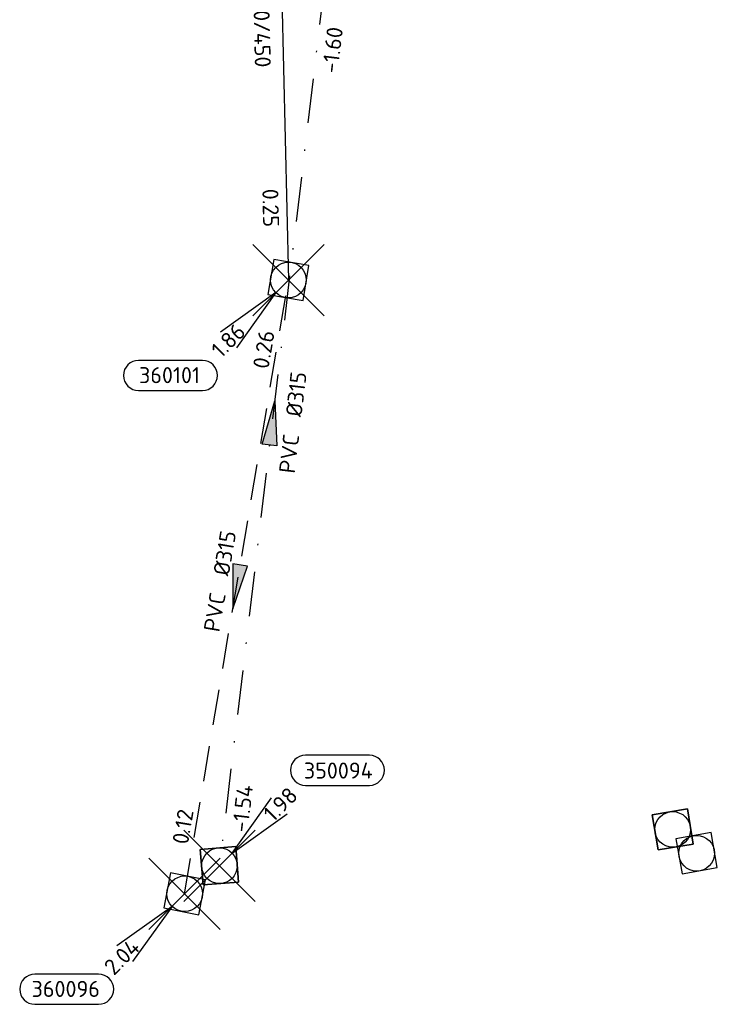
# Model space of a CAD drawing. Header units: metres. Extents: x 153343 to 157271, y 461673 to 467005.
# Tile 18 of 191: x 156311 to 156369, y 462645 to 462727. Entities that reach past the tile are written whole.
import ezdxf
from ezdxf.enums import TextEntityAlignment as Align

# ---------------------------------------------------------------- set-up
doc = ezdxf.new("R2010")
doc.units = ezdxf.units.M
doc.header["$LTSCALE"] = 0.75
doc.header["$PDMODE"] = 3
doc.header["$PDSIZE"] = 3
doc.linetypes.add('RI-HWA_PVC', pattern=[6.4, 4, -2.4])
doc.linetypes.add('RI-VWA_PVC', pattern=[11, 5, -3, 0, -3])
doc.layers.get('0').update_dxf_attribs({"lineweight": 25})
doc.layers.get('defpoints').update_dxf_attribs({"lineweight": 25})
for name, color, linetype in [('B-OI-RI-HWA_PUTNUMMER-S @ 0.75', 151, 'Continuous'), ('B-OI-RI-HWA_TRANSPORTLEIDING_BETON_300 450-G', 151, 'Continuous'), ('B-OI-RI-HWA_TRANSPORTLEIDING_PVC_315-G', 151, 'RI-HWA_PVC'), ('B-OI-RI-VWA_PUTNUMMER-S @ 0.75', 33, 'Continuous'), ('B-OI-RI-VWA_TRANSPORTLEIDING_PVC_315-G', 33, 'RI-VWA_PVC')]:
    doc.layers.add(name, color=color, linetype=linetype)
for name, color, linetype, lineweight in [('B-OI-RI-HWA_RIOOLPUT_INSPECTIEPUT-S', 151, 'Continuous', 25), ('B-OI-RI-HWA_STROOMRICHTING-S @ 0.75', 151, 'Continuous', 25), ('B-OI-RI-VWA_RIOOLPUT_INSPECTIEPUT-S', 33, 'Continuous', 25), ('B-OI-RI-VWA_STROOMRICHTING-S @ 0.75', 33, 'Continuous', 25)]:
    doc.layers.add(name, color=color, linetype=linetype, lineweight=lineweight)
doc.layers.add('inspectieput', color=7, linetype='Continuous', plot=False)
doc.styles.add('NLCS-ISO', font='isocpeur.ttf')

# ---------------------------------------------------------------- blocks, each defined once
blk = doc.blocks.new('*U557')
at = {"ltscale": 0.1}
blk.add_hatch(color=256, dxfattribs=at).paths.add_polyline_path([(-2.5, 0), (2.5, -0.83), (2.5, 0.83)])
at = {"ltscale": 0.1, "flags": 128}
blk.add_lwpolyline([(-2.5, 0), (2.5, -0.83), (2.5, 0.83)], close=True, dxfattribs=at)
at = {"ltscale": 0.1, "style": 'NLCS-ISO'}
for tag, p in [('BOBL', (-25.56, 0)), ('MAT', (-1, 0.5))]:
    blk.add_attdef(tag, text='', height=1.8, dxfattribs=at).set_placement(p, align=Align.BOTTOM_RIGHT)
for tag, p in [('DIA', (1, 0.5)), ('BOBR', (24.61, -0.01))]:
    blk.add_attdef(tag, text='', height=1.8, dxfattribs=at).set_placement(p, align=Align.BOTTOM_LEFT)
at = {"layer": 'defpoints', "ltscale": 0.1, "style": 'NLCS-ISO', "flags": 1}
blk.add_attdef('JVA', text='', height=1.8, dxfattribs=at).set_placement((0, -1), align=Align.TOP_CENTER)
blk = doc.blocks.new('*U565')
at = {"ltscale": 0.1}
blk.add_hatch(color=256, dxfattribs=at).paths.add_polyline_path([(-2.5, 0), (2.5, -0.83), (2.5, 0.83)])
at = {"ltscale": 0.1, "flags": 128}
blk.add_lwpolyline([(-2.5, 0), (2.5, -0.83), (2.5, 0.83)], close=True, dxfattribs=at)
at = {"ltscale": 0.1, "style": 'NLCS-ISO'}
for tag, p in [('BOBL', (-22.96, -3.24)), ('MAT', (-1, -3.74))]:
    blk.add_attdef(tag, text='', height=1.8, dxfattribs=at).set_placement(p, align=Align.BOTTOM_RIGHT)
for tag, p in [('BOBR', (26.56, -3.23)), ('DIA', (1, -3.74))]:
    blk.add_attdef(tag, text='', height=1.8, dxfattribs=at).set_placement(p, align=Align.BOTTOM_LEFT)
at = {"layer": 'defpoints', "ltscale": 0.1, "style": 'NLCS-ISO', "flags": 1}
blk.add_attdef('JVA', text='', height=1.8, dxfattribs=at).set_placement((0, -1), align=Align.TOP_CENTER)
blk = doc.blocks.new('*U585')
at = {"ltscale": 0.1}
blk.add_hatch(color=256, dxfattribs=at).paths.add_polyline_path([(2.5, 0), (-2.5, -0.83), (-2.5, 0.83)])
at = {"ltscale": 0.1, "flags": 128}
blk.add_lwpolyline([(2.5, 0), (-2.5, -0.83), (-2.5, 0.83)], close=True, dxfattribs=at)
at = {"ltscale": 0.1, "style": 'NLCS-ISO'}
for tag, p in [('BOBL', (-40.66, -3.24)), ('MAT', (-1, -3.74))]:
    blk.add_attdef(tag, text='', height=1.8, dxfattribs=at).set_placement(p, align=Align.BOTTOM_RIGHT)
for tag, p in [('BOBR', (39.71, -3.22)), ('DIA', (1, -3.74))]:
    blk.add_attdef(tag, text='', height=1.8, dxfattribs=at).set_placement(p, align=Align.BOTTOM_LEFT)
at = {"layer": 'defpoints', "ltscale": 0.1, "style": 'NLCS-ISO', "flags": 1}
blk.add_attdef('JVA', text='', height=1.8, dxfattribs=at).set_placement((0, -1), align=Align.TOP_CENTER)
blk = doc.blocks.new('*U241')
for q in [(-7.6, -5.83), (-5.83, -7.6)]:
    blk.add_line((-1.41, -1.41), q)
blk.add_lwpolyline([(-16.81, -12.39), (-9.65, -12.39, 1), (-9.65, -9.01), (-16.81, -9.01, 1)], format="xyb", close=True)
at = {"ltscale": 0.1, "style": 'NLCS-ISO'}
blk.add_attdef('PUTHGT', text='', height=1.8, rotation=45, dxfattribs=at).set_placement((-8.44, -8.48), align=Align.MIDDLE_LEFT)
blk.add_attdef('PUTNR', text='', height=1.8, dxfattribs=at).set_placement((-13.33, -8.87), align=Align.MIDDLE_CENTER)
blk = doc.blocks.new('*U43')
for q in [(5.83, 7.6), (7.6, 5.83)]:
    blk.add_line((1.41, 1.41), q)
blk.add_lwpolyline([(16.81, 12.39), (9.65, 12.39, 1), (9.65, 9.01), (16.81, 9.01, 1)], format="xyb", close=True)
at = {"ltscale": 0.1, "style": 'NLCS-ISO'}
blk.add_attdef('PUTHGT', text='', height=1.8, rotation=45, dxfattribs=at).set_placement((5.39, 5.43), align=Align.MIDDLE_LEFT)
blk.add_attdef('PUTNR', text='', height=1.8, dxfattribs=at).set_placement((13.33, 10.67), align=Align.MIDDLE_CENTER)
blk = doc.blocks.new('B-SRI-PUT_HWA-SO')
at = {"lineweight": -3, "flags": 128}
blk.add_lwpolyline([(-2, -2), (2, -2), (2, 2), (-2, 2)], close=True, dxfattribs=at)
at = {"lineweight": -3}
blk.add_circle((0, 0), 2, dxfattribs=at)
blk = doc.blocks.new('B-SRI-PUT_VWA-SO')
at = {"flags": 128}
blk.add_lwpolyline([(-2, 2), (2, 2), (2, -2), (-2, -2)], close=True, dxfattribs=at)
at = {"lineweight": -3, "flags": 128}
blk.add_lwpolyline([(2, -2), (2, 2), (-2, 2), (-2, -2)], close=True, dxfattribs=at)
at = {"lineweight": -3}
blk.add_circle((0, 0), 2, dxfattribs=at)

msp = doc.modelspace()

# ---------------------------------------------------------------- linework, layer by layer
at = {"layer": 'B-OI-RI-HWA_TRANSPORTLEIDING_BETON_300 450-G', "transparency": 33554610}
msp.add_line((156332.1, 462760.82), (156333.4, 462705.57), dxfattribs=at)
at = {"layer": 'B-OI-RI-HWA_TRANSPORTLEIDING_PVC_315-G', "transparency": 33554610}
msp.add_line((156324.67, 462653.96), (156333.4, 462705.57), dxfattribs=at)
at = {"layer": 'B-OI-RI-VWA_TRANSPORTLEIDING_PVC_315-G', "transparency": 33554610}
msp.add_line((156336.46, 462730.79), (156327.6, 462656.32), dxfattribs=at)
at = {"layer": 'inspectieput', "transparency": 33554610}
for p in [(156333.4, 462705.57), (156327.6, 462656.32), (156324.67, 462653.96)]:
    msp.add_point(p, dxfattribs=at)

# ---------------------------------------------------------------- block references
at = {"layer": 'B-OI-RI-HWA_PUTNUMMER-S @ 0.75', "transparency": 33554610}
ref = msp.add_blockref('*U241', (156333.4, 462705.57), dxfattribs=dict(at, xscale=0.75, yscale=0.75, zscale=0.75))
ref.add_attrib('PUTNR', '360101', dxfattribs={"layer": '0', "ltscale": 0.1, "height": 1.35, "style": 'NLCS-ISO'}).set_placement((156323.4, 462697.57), align=Align.MIDDLE_CENTER)
ref.add_attrib('PUTHGT', '1.86', dxfattribs={"layer": '0', "ltscale": 0.1, "height": 1.35, "rotation": 45, "style": 'NLCS-ISO'}).set_placement((156327.259, 462699.399), align=Align.MIDDLE_LEFT)
ref = msp.add_blockref('*U241', (156324.67, 462653.96), dxfattribs=dict(at, xscale=0.75, yscale=0.75, zscale=0.75))
ref.add_attrib('PUTNR', '360096', dxfattribs={"layer": '0', "ltscale": 0.1, "height": 1.35, "style": 'NLCS-ISO'}).set_placement((156314.67, 462645.96), align=Align.MIDDLE_CENTER)
ref.add_attrib('PUTHGT', '2.04', dxfattribs={"layer": '0', "ltscale": 0.1, "height": 1.35, "rotation": 45, "style": 'NLCS-ISO'}).set_placement((156318.242, 462647.503), align=Align.MIDDLE_LEFT)
at = {"layer": 'B-OI-RI-HWA_RIOOLPUT_INSPECTIEPUT-S', "xscale": 0.75, "yscale": 0.75, "zscale": 0.75}
for p, rotation in [((156333.4, 462705.57), 260.3991129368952), ((156367.74, 462657.37), 10.17236285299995), ((156324.67, 462653.96), 258.9714234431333)]:
    msp.add_blockref('B-SRI-PUT_HWA-SO', p, dxfattribs=dict(at, rotation=rotation))
at = {"layer": 'B-OI-RI-HWA_STROOMRICHTING-S @ 0.75', "transparency": 33554610}
for name, p, xscale, yscale, zscale, rotation, values in [('*U565', (156332.75, 462733.195), 0.7499999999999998, 0.7499999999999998, 0.7499999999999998, 271.3478872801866, {'MAT': 'BT', 'DIA': 'EI 300/450', 'BOBL': '0.23', 'BOBR': '0.25'}), ('*U557', (156329.035, 462679.765), 0.75, 0.75, 0.75, 80.39911293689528, {'MAT': 'PVC', 'DIA': '%%c315', 'BOBL': '0.12', 'BOBR': '0.26'})]:
    msp.add_blockref(name, p, dxfattribs=dict(at, xscale=xscale, yscale=yscale, zscale=zscale, rotation=rotation)).add_auto_attribs(values)
at = {"layer": 'B-OI-RI-VWA_PUTNUMMER-S @ 0.75', "transparency": 33554610, "xscale": 0.75, "yscale": 0.75, "zscale": 0.75}
msp.add_blockref('*U43', (156327.6, 462656.32), dxfattribs=at).add_auto_attribs({'PUTNR': '350094', 'PUTHGT': '1.98'})
at = {"layer": 'B-OI-RI-VWA_RIOOLPUT_INSPECTIEPUT-S'}
for p, xscale, yscale, zscale, rotation in [((156365.73, 462659.37), 0.7499999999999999, 0.7499999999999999, 0.7499999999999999, 9.491040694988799), ((156327.6, 462656.32), 0.7500000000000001, 0.7500000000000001, 0.7500000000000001, 4.573324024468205)]:
    msp.add_blockref('B-SRI-PUT_VWA-SO', p, dxfattribs=dict(at, xscale=xscale, yscale=yscale, zscale=zscale, rotation=rotation))
at = {"layer": 'B-OI-RI-VWA_STROOMRICHTING-S @ 0.75', "transparency": 33554610, "xscale": 0.75, "yscale": 0.75, "zscale": 0.75, "rotation": 83.21517985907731}
msp.add_blockref('*U585', (156332.03, 462693.555), dxfattribs=at).add_auto_attribs({'MAT': 'PVC', 'DIA': '%%c315', 'BOBL': '-1.54', 'BOBR': '-1.60'})

doc.saveas('drawing.dxf')
